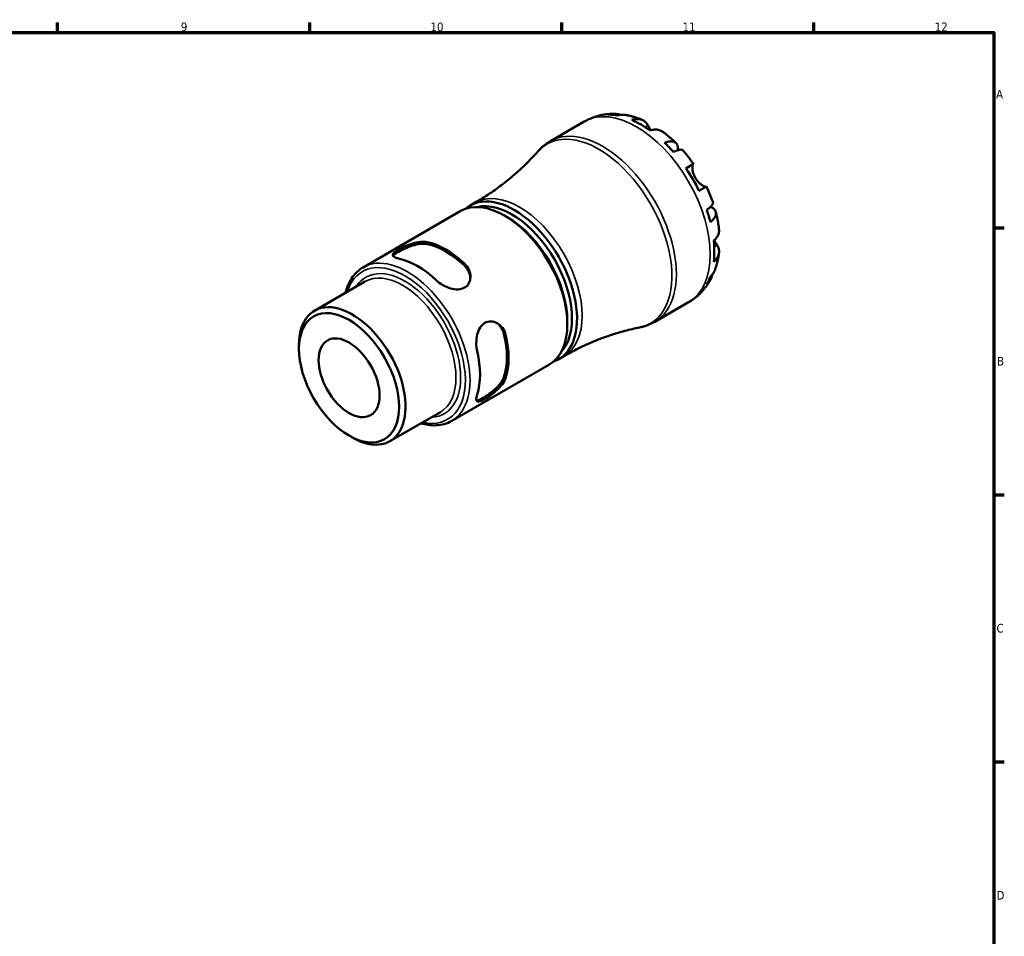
# Model space of a CAD drawing. Header units: millimetres. Extents: x -61 to 904, y -29 to 594.
# Tile 5 of 5: x 550 to 824, y 323 to 578. Entities that reach past the tile are written whole.
import ezdxf

# ---------------------------------------------------------------- set-up
doc = ezdxf.new("R2010")
doc.units = ezdxf.units.MM
for name, color, linetype, lineweight in [('Border (ANSI)', 7, 'Continuous', 70), ('Visible (ANSI)', 7, 'Continuous', 50), ('Visible Narrow (ANSI)', 7, 'Continuous', 35)]:
    doc.layers.add(name, color=color, linetype=linetype, lineweight=lineweight)
doc.styles.add('Note Text (ANSI)', font='tahoma.ttf')

# ---------------------------------------------------------------- blocks, each defined once
blk = doc.blocks.new('Borders Default Border')
at = {"layer": 'Border (ANSI)'}
for p, q in [((560.67, 574), (560.67, 576.8)), ((630.75, 574), (630.75, 576.8)), ((700.83, 574), (700.83, 576.8)), ((770.92, 574), (770.92, 576.8)), ((821, 519.75), (823.8, 519.75)), ((821, 445.5), (823.8, 445.5)), ((821, 371.25), (823.8, 371.25))]:
    blk.add_line(p, q, dxfattribs=at)
at = {"layer": 'Border (ANSI)', "flags": 128}
blk.add_lwpolyline([(20, 20), (20, 574), (821, 574), (821, 20), (20, 20)], dxfattribs=at)
at = {"layer": 'Border (ANSI)', "color": 5, "true_color": 0x0000ff, "char_height": 2.4, "attachment_point": 7, "style": 'Note Text (ANSI)'}
for s, insert in [('9', (594.92, 574.35)), ('10', (664.35, 574.35)), ('11', (734.43, 574.4)), ('12', (804.52, 574.4)), ('A', (821.58, 555.68)), ('B', (821.87, 481.43)), ('C', (821.71, 407.13)), ('D', (821.72, 332.93))]:
    blk.add_mtext(s, dxfattribs=dict(at, insert=insert))

msp = doc.modelspace()

# ---------------------------------------------------------------- linework, layer by layer
at = {"layer": 'Visible (ANSI)'}
for p, q in [((697.683, 543.828), (707.101, 549.266)), ((735.37, 536.257), (737.466, 537.467)), ((741.066, 531.232), (738.97, 530.022)), ((675.335, 525.902), (676.749, 526.719)), ((645.583, 508.725), (672.627, 524.339)), ((685.659, 522.71), (684.952, 523.118)), ((632.109, 496.68), (646.123, 504.77)), ((726.683, 493.599), (736.101, 499.036)), ((702.382, 493.744), (702.382, 492.928)), ((627.769, 486.06), (627.769, 487.087)), ((699.985, 483.207), (701.399, 484.024)), ((670.233, 466.03), (697.277, 481.644)), ((653.064, 460.384), (667.078, 468.475)), ((641.698, 461.936), (642.587, 461.422))]:
    msp.add_line(p, q, dxfattribs=at)
for centre, major_axis, start_param, end_param in [((722.874, 524.886), (-14.409, 24.957), 5.8254746, 5.9554978), ((722.874, 524.886), (-14.409, 24.957), 5.3725387, 5.6230356), ((722.874, 524.886), (-14.409, 24.957), 5.0400765, 5.1700997), ((722.874, 524.886), (-14.409, 24.957), 4.5871406, 4.8376374), ((687.66, 504.555), (12.325, -21.348), 6.1730962, 9.5348671), ((684.952, 502.991), (-12.325, 21.348), 3.1415927, 6.2831853), ((686.953, 504.147), (-11.825, 20.482), 3.3129601, 6.1118179), ((722.874, 524.886), (-14.409, 24.957), 4.2546783, 4.3847015), ((685.659, 503.4), (-11.825, 20.482), 3.9269908, 5.4977871), ((668.6, 493.551), (12.325, -21.348), 2.0529899, 2.6593991), ((668.6, 493.551), (12.005, -20.793), 2.0446397, 2.6677493), ((722.874, 524.886), (-14.409, 24.957), 3.8017424, 4.0522392), ((660.68, 488.978), (-12.325, 21.348), 5.1945826, 5.8009917), ((722.874, 524.886), (14.409, -24.957), 0.3276875, 0.4577107), ((642.587, 478.532), (10.477, -18.148), 5.4977871, 10.2101761), ((668.6, 493.551), (12.005, -20.793), 0.4738434, 1.0969529), ((668.6, 493.551), (12.325, -21.348), 0.4821936, 1.0886027), ((660.68, 488.978), (-12.325, 21.348), 3.6237863, 4.2301954)]:
    msp.add_ellipse(centre, major_axis=major_axis, ratio=0.5773503, start_param=start_param, end_param=end_param, dxfattribs=at)
for major_axis in [(-9.849, 17.059), (-6, 10.392)]:
    msp.add_ellipse((641.698, 478.019), major_axis=major_axis, ratio=0.5773503, dxfattribs=at)
for points, knots in [([(707.101, 549.266), (707.617, 549.563), (708.15, 549.832), (709.24, 550.305), (709.796, 550.51), (710.922, 550.856), (711.491, 550.997), (712.632, 551.216), (713.204, 551.294), (714.343, 551.393), (714.91, 551.413), (715.472, 551.407)], [5.49778714, 5.49778714, 5.49778714, 5.49778714, 5.56366084, 5.56366084, 5.62953454, 5.62953454, 5.69540824, 5.69540824, 5.76128194, 5.76128194, 5.82715563, 5.82715563, 5.82715563, 5.82715563]), ([(713.869, 551.192), (714.319, 551.32), (714.782, 551.389), (715.648, 551.42), (716.131, 551.382), (716.795, 551.241), (716.981, 551.191), (717.163, 551.134)], [0.17074605, 0.17074605, 0.17074605, 0.17074605, 0.33284003, 0.33284003, 0.49949435, 0.49949435, 0.56475828, 0.56475828, 0.56475828, 0.56475828]), ([(718.607, 551.104), (718.256, 551.167), (717.899, 551.187), (717.174, 551.152), (716.744, 551.08), (716.315, 550.95)], [4.87755845, 4.87755845, 4.87755845, 4.87755845, 5.01708759, 5.01708759, 5.17918157, 5.17918157, 5.17918157, 5.17918157]), ([(718.607, 551.104), (718.927, 551.046), (719.245, 550.981), (719.873, 550.836), (720.185, 550.756), (720.803, 550.583), (721.108, 550.49), (721.715, 550.292), (722.015, 550.186), (722.61, 549.963), (722.904, 549.846), (723.196, 549.723)], [5.95232799, 5.95232799, 5.95232799, 5.95232799, 5.99158713, 5.99158713, 6.03084627, 6.03084627, 6.07010542, 6.07010542, 6.10936456, 6.10936456, 6.1486237, 6.1486237, 6.1486237, 6.1486237]), ([(720.328, 549.701), (720.734, 549.839), (721.131, 549.923), (721.845, 549.992), (722.226, 549.981), (722.938, 549.84), (723.268, 549.711), (723.824, 549.386), (724.101, 549.16), (724.515, 548.679), (724.671, 548.448), (724.8, 548.206)], [0.17075309, 0.17075309, 0.17075309, 0.17075309, 0.33215152, 0.33215152, 0.49888818, 0.49888818, 0.66562485, 0.66562485, 0.83351137, 0.83351137, 0.95687373, 0.95687373, 0.95687373, 0.95687373]), ([(724.8, 548.206), (724.801, 548.204), (724.802, 548.202), (724.867, 548.081), (724.937, 547.952), (725.08, 547.692), (725.152, 547.563), (725.324, 547.262), (725.425, 547.089), (725.552, 546.878), (725.571, 546.848), (725.59, 546.817)], [-0.58332629, -0.58332629, -0.58332629, -0.58332629, -0.58206847, -0.58206847, -0.51861604, -0.51861604, -0.4628074, -0.4628074, -0.39473272, -0.39473272, -0.38308324, -0.38308324, -0.38308324, -0.38308324]), ([(728.91, 546.429), (728.82, 546.496), (728.728, 546.556), (728.359, 546.771), (728.029, 546.9), (727.318, 547.041), (726.936, 547.053), (726.222, 546.984), (725.826, 546.9), (725.419, 546.762)], [4.66387525, 4.66387525, 4.66387525, 4.66387525, 4.71913293, 4.71913293, 4.88586959, 4.88586959, 5.05260626, 5.05260626, 5.21400469, 5.21400469, 5.21400469, 5.21400469]), ([(728.91, 546.429), (729.168, 546.239), (729.424, 546.044), (729.929, 545.647), (730.179, 545.444), (730.675, 545.031), (730.92, 544.821), (731.405, 544.393), (731.645, 544.175), (732.12, 543.733), (732.355, 543.508), (732.587, 543.28)], [0.13908293, 0.13908293, 0.13908293, 0.13908293, 0.17871332, 0.17871332, 0.21834372, 0.21834372, 0.25797411, 0.25797411, 0.2976045, 0.2976045, 0.3372349, 0.3372349, 0.3372349, 0.3372349]), ([(694.219, 540.979), (694.416, 541.203), (694.621, 541.422), (695.044, 541.846), (695.262, 542.051), (695.713, 542.448), (695.945, 542.64), (696.421, 543.007), (696.666, 543.183), (697.166, 543.518), (697.422, 543.678), (697.683, 543.828)], [5.30496266, 5.30496266, 5.30496266, 5.30496266, 5.34352756, 5.34352756, 5.38209245, 5.38209245, 5.42065735, 5.42065735, 5.45922225, 5.45922225, 5.49778714, 5.49778714, 5.49778714, 5.49778714]), ([(729.432, 543.377), (729.82, 543.531), (730.187, 543.639), (730.828, 543.763), (731.159, 543.789), (731.752, 543.736), (732.013, 543.658), (732.429, 543.437), (732.623, 543.273), (732.92, 542.853), (733.024, 542.596), (733.143, 542.06), (733.168, 541.731), (733.145, 541.349), (733.144, 541.33), (733.142, 541.311)], [0.1707461, 0.1707461, 0.1707461, 0.1707461, 0.33284, 0.33284, 0.4994944, 0.4994944, 0.6661487, 0.6661487, 0.8332087, 0.8332087, 1.0002688, 1.0002688, 1.1679728, 1.1679728, 1.1768208, 1.1768208, 1.1768208, 1.1768208]), ([(694.219, 540.979), (693.317, 539.953), (692.357, 538.925), (690.321, 536.884), (689.247, 535.872), (686.992, 533.885), (685.812, 532.911), (683.36, 531.021), (682.087, 530.105), (679.469, 528.35), (678.122, 527.512), (676.749, 526.719)], [5.30496266, 5.30496266, 5.30496266, 5.30496266, 5.34352756, 5.34352756, 5.38209245, 5.38209245, 5.42065735, 5.42065735, 5.45922225, 5.45922225, 5.49778714, 5.49778714, 5.49778714, 5.49778714]), ([(734.466, 541.297), (734.406, 541.364), (734.321, 541.411), (734.084, 541.471), (733.894, 541.475), (733.424, 541.398), (733.144, 541.318), (732.579, 541.114), (732.244, 540.972), (731.878, 540.795)], [4.56101224, 4.56101224, 4.56101224, 4.56101224, 4.68377895, 4.68377895, 4.85043327, 4.85043327, 5.01708759, 5.01708759, 5.17918157, 5.17918157, 5.17918157, 5.17918157]), ([(734.467, 541.297), (734.68, 541.055), (734.891, 540.811), (735.308, 540.316), (735.513, 540.066), (735.919, 539.56), (736.119, 539.304), (736.514, 538.788), (736.708, 538.527), (737.091, 538.001), (737.28, 537.735), (737.466, 537.467)], [0.44763845, 0.44763845, 0.44763845, 0.44763845, 0.48655723, 0.48655723, 0.52547601, 0.52547601, 0.56439479, 0.56439479, 0.60331357, 0.60331357, 0.64223236, 0.64223236, 0.64223236, 0.64223236]), ([(737.346, 537.398), (737.325, 537.386), (737.305, 537.367), (737.252, 537.293), (737.222, 537.222), (737.173, 537.03), (737.155, 536.907), (737.132, 536.555), (737.137, 536.309), (737.204, 535.678), (737.28, 535.284), (737.54, 534.447), (737.727, 534.011), (737.965, 533.599)], [-0.58004807, -0.58004807, -0.58004807, -0.58004807, -0.5384523, -0.5384523, -0.46383793, -0.46383793, -0.3862639, -0.3862639, -0.27840269, -0.27840269, -0.14277912, -0.14277912, 0, 0, 0, 0]), ([(737.965, 533.599), (738.094, 533.374), (738.238, 533.158), (738.556, 532.738), (738.731, 532.535), (739.165, 532.092), (739.424, 531.871), (739.903, 531.522), (740.119, 531.393), (740.436, 531.238), (740.55, 531.194), (740.739, 531.142), (740.815, 531.134), (740.901, 531.144), (740.926, 531.151), (740.946, 531.162)], [0, 0, 0, 0, 0.07774953, 0.07774953, 0.16081914, 0.16081914, 0.27783798, 0.27783798, 0.3882896, 0.3882896, 0.46542959, 0.46542959, 0.54035429, 0.54035429, 0.57953204, 0.57953204, 0.57953204, 0.57953204]), ([(741.066, 531.232), (741.205, 530.937), (741.341, 530.641), (741.605, 530.046), (741.733, 529.747), (741.983, 529.147), (742.104, 528.846), (742.34, 528.242), (742.454, 527.939), (742.674, 527.331), (742.78, 527.026), (742.883, 526.72)], [0.92856397, 0.92856397, 0.92856397, 0.92856397, 0.96748275, 0.96748275, 1.00640153, 1.00640153, 1.04532032, 1.04532032, 1.0842391, 1.0842391, 1.12315788, 1.12315788, 1.12315788, 1.12315788]), ([(741.154, 524.729), (741.49, 524.958), (741.78, 525.177), (742.24, 525.564), (742.449, 525.766), (742.75, 526.135), (742.843, 526.301), (742.909, 526.537), (742.911, 526.633), (742.882, 526.72)], [0.17074605, 0.17074605, 0.17074605, 0.17074605, 0.33284003, 0.33284003, 0.49949435, 0.49949435, 0.66614868, 0.66614868, 0.78891538, 0.78891538, 0.78891538, 0.78891538]), ([(742.232, 525.566), (742.25, 525.558), (742.267, 525.549), (742.61, 525.378), (742.882, 525.192), (743.286, 524.821), (743.457, 524.603), (743.672, 524.135), (743.717, 523.886), (743.7, 523.415), (743.637, 523.149), (743.387, 522.61), (743.199, 522.336), (742.771, 521.842), (742.494, 521.578), (742.167, 521.32)], [4.1731069, 4.1731069, 4.1731069, 4.1731069, 4.1819549, 4.1819549, 4.3496588, 4.3496588, 4.5167189, 4.5167189, 4.6837789, 4.6837789, 4.8504333, 4.8504333, 5.0170876, 5.0170876, 5.1791816, 5.1791816, 5.1791816, 5.1791816]), ([(743.66, 524.1), (743.742, 523.785), (743.819, 523.469), (743.965, 522.837), (744.033, 522.52), (744.161, 521.886), (744.221, 521.569), (744.331, 520.933), (744.381, 520.615), (744.472, 519.979), (744.513, 519.66), (744.549, 519.342)], [1.23356143, 1.23356143, 1.23356143, 1.23356143, 1.27319182, 1.27319182, 1.31282222, 1.31282222, 1.35245261, 1.35245261, 1.392083, 1.392083, 1.4317134, 1.4317134, 1.4317134, 1.4317134]), ([(743.092, 516.152), (743.414, 516.435), (743.685, 516.737), (744.103, 517.32), (744.283, 517.656), (744.517, 518.343), (744.57, 518.694), (744.568, 519.121), (744.562, 519.23), (744.549, 519.342)], [0.17075309, 0.17075309, 0.17075309, 0.17075309, 0.33215152, 0.33215152, 0.49888818, 0.49888818, 0.66562485, 0.66562485, 0.72088253, 0.72088253, 0.72088253, 0.72088253]), ([(655.476, 511.191), (654.959, 511.303), (654.524, 511.448), (653.957, 511.782), (653.824, 511.972), (653.848, 512.362), (653.986, 512.587), (654.549, 513.098), (654.975, 513.386), (655.977, 513.965), (656.604, 514.284), (657.953, 514.877), (658.675, 515.149), (660.06, 515.572), (660.821, 515.745), (662.231, 515.898), (662.879, 515.875), (663.395, 515.764)], [0.8539587, 0.8539587, 0.8539587, 0.8539587, 1.0835398, 1.0835398, 1.3131209, 1.3131209, 1.5256597, 1.5256597, 1.7381985, 1.7381985, 1.9507373, 1.9507373, 2.1632761, 2.1632761, 2.3928572, 2.3928572, 2.6224383, 2.6224383, 2.6224383, 2.6224383]), ([(653.94, 511.865), (654.011, 511.978), (654.12, 512.101), (654.549, 512.483), (654.975, 512.769), (655.977, 513.348), (656.604, 513.669), (657.951, 514.271), (658.671, 514.55), (660.055, 514.987), (660.817, 515.169), (662.228, 515.337), (662.878, 515.322), (663.395, 515.216)], [1.4165349, 1.4165349, 1.4165349, 1.4165349, 1.5287267, 1.5287267, 1.7414127, 1.7414127, 1.9540987, 1.9540987, 2.1667847, 2.1667847, 2.3975363, 2.3975363, 2.6282879, 2.6282879, 2.6282879, 2.6282879]), ([(744.033, 514.893), (744.178, 514.661), (744.301, 514.411), (744.51, 513.812), (744.567, 513.459), (744.57, 512.815), (744.517, 512.464), (744.283, 511.778), (744.103, 511.442), (743.685, 510.858), (743.414, 510.556), (743.092, 510.273)], [4.42788405, 4.42788405, 4.42788405, 4.42788405, 4.5512464, 4.5512464, 4.71913293, 4.71913293, 4.88586959, 4.88586959, 5.05260626, 5.05260626, 5.21400469, 5.21400469, 5.21400469, 5.21400469]), ([(743.224, 516.272), (743.269, 516.19), (743.314, 516.11), (743.465, 515.841), (743.569, 515.662), (743.769, 515.324), (743.864, 515.167), (743.98, 514.979), (744.007, 514.935), (744.033, 514.893)], [-2.11675523, -2.11675523, -2.11675523, -2.11675523, -2.08674766, -2.08674766, -2.01440674, -2.01440674, -1.93994266, -1.93994266, -1.91637503, -1.91637503, -1.91637503, -1.91637503]), ([(744.545, 512.746), (744.505, 512.432), (744.46, 512.118), (744.355, 511.492), (744.297, 511.179), (744.165, 510.555), (744.093, 510.243), (743.934, 509.622), (743.847, 509.312), (743.658, 508.695), (743.556, 508.388), (743.446, 508.082)], [1.70535794, 1.70535794, 1.70535794, 1.70535794, 1.74461708, 1.74461708, 1.78387622, 1.78387622, 1.82313536, 1.82313536, 1.8623945, 1.8623945, 1.90165364, 1.90165364, 1.90165364, 1.90165364]), ([(673.804, 509.754), (674.321, 509.27), (674.756, 508.666), (675.323, 507.373), (675.456, 506.684), (675.432, 505.474), (675.294, 504.866), (674.731, 503.819), (674.305, 503.383), (673.804, 503.094), (673.303, 502.805), (672.676, 502.632), (671.327, 502.575), (670.605, 502.687), (669.22, 503.083), (668.458, 503.41), (667.049, 504.217), (666.401, 504.697), (665.884, 505.182)], [-0.8842398, -0.8842398, -0.8842398, -0.8842398, -0.6546587, -0.6546587, -0.4250776, -0.4250776, -0.2125388, -0.2125388, 0, 0, 0, 0.2125388, 0.2125388, 0.4250776, 0.4250776, 0.6546587, 0.6546587, 0.8842398, 0.8842398, 0.8842398, 0.8842398]), ([(673.804, 509.206), (674.322, 508.715), (674.757, 508.103), (675.268, 506.924), (675.397, 506.372), (675.434, 505.847)], [-0.88687521, -0.88687521, -0.88687521, -0.88687521, -0.65612358, -0.65612358, -0.47146591, -0.47146591, -0.47146591, -0.47146591]), ([(640.725, 501.654), (641.135, 503.331), (641.792, 504.828), (643.477, 507.173), (644.457, 508.075), (645.583, 508.725)], [4.95502711, 4.95502711, 4.95502711, 4.95502711, 5.24269302, 5.24269302, 5.49778714, 5.49778714, 5.49778714, 5.49778714]), ([(742.75, 506.816), (742.709, 506.629), (742.659, 506.444), (742.449, 505.798), (742.24, 505.361), (741.78, 504.626), (741.49, 504.26), (741.154, 503.934)], [4.78516935, 4.78516935, 4.78516935, 4.78516935, 4.85043327, 4.85043327, 5.01708759, 5.01708759, 5.17918157, 5.17918157, 5.17918157, 5.17918157]), ([(742.167, 506.174), (742.494, 506.48), (742.771, 506.817), (743.164, 507.427), (743.325, 507.746), (743.446, 508.082)], [0.17074605, 0.17074605, 0.17074605, 0.17074605, 0.33284003, 0.33284003, 0.47236918, 0.47236918, 0.47236918, 0.47236918]), ([(742.141, 505.214), (741.865, 504.725), (741.564, 504.244), (740.909, 503.307), (740.555, 502.851), (739.795, 501.972), (739.389, 501.55), (738.526, 500.748), (738.071, 500.368), (737.116, 499.661), (736.617, 499.334), (736.101, 499.036)], [2.026826, 2.026826, 2.026826, 2.026826, 2.0926997, 2.0926997, 2.1585734, 2.1585734, 2.22444709, 2.22444709, 2.29032079, 2.29032079, 2.35619449, 2.35619449, 2.35619449, 2.35619449]), ([(677.315, 485.383), (677.154, 486.073), (677.062, 486.875), (677.067, 488.499), (677.165, 489.321), (677.515, 490.719), (677.779, 491.4), (678.503, 492.54), (678.966, 492.997), (679.968, 493.575), (680.558, 493.726), (681.746, 493.69), (682.342, 493.506), (683.401, 492.921), (683.932, 492.462), (684.768, 491.324), (685.073, 490.645), (685.235, 489.956)], [0.8539587, 0.8539587, 0.8539587, 0.8539587, 1.0835398, 1.0835398, 1.3131209, 1.3131209, 1.5256597, 1.5256597, 1.7381985, 1.7381985, 1.9507373, 1.9507373, 2.1632761, 2.1632761, 2.3928572, 2.3928572, 2.6224383, 2.6224383, 2.6224383, 2.6224383]), ([(682.666, 493.321), (683.102, 493.027), (683.515, 492.638), (684.282, 491.607), (684.593, 490.924), (684.76, 490.23)], [2.21287861, 2.21287861, 2.21287861, 2.21287861, 2.39753629, 2.39753629, 2.62828791, 2.62828791, 2.62828791, 2.62828791]), ([(726.683, 493.599), (726.422, 493.448), (726.156, 493.306), (725.616, 493.04), (725.341, 492.917), (724.785, 492.688), (724.503, 492.582), (723.934, 492.391), (723.647, 492.304), (723.068, 492.15), (722.776, 492.082), (722.483, 492.023)], [2.35619449, 2.35619449, 2.35619449, 2.35619449, 2.39475939, 2.39475939, 2.43332428, 2.43332428, 2.47188918, 2.47188918, 2.51045408, 2.51045408, 2.54901897, 2.54901897, 2.54901897, 2.54901897]), ([(701.399, 484.024), (702.772, 484.817), (704.172, 485.563), (707.001, 486.954), (708.43, 487.598), (711.293, 488.776), (712.727, 489.311), (715.575, 490.271), (716.989, 490.695), (719.773, 491.438), (721.144, 491.755), (722.483, 492.023)], [2.35619449, 2.35619449, 2.35619449, 2.35619449, 2.39475939, 2.39475939, 2.43332428, 2.43332428, 2.47188918, 2.47188918, 2.51045408, 2.51045408, 2.54901897, 2.54901897, 2.54901897, 2.54901897]), ([(685.235, 477.937), (685.073, 477.434), (684.768, 476.861), (683.932, 475.717), (683.401, 475.144), (682.342, 474.156), (681.746, 473.667), (680.558, 472.795), (679.968, 472.412), (679.467, 472.122), (678.966, 471.833), (678.503, 471.609), (677.779, 471.377), (677.515, 471.369), (677.165, 471.544), (677.067, 471.754), (677.062, 472.412), (677.154, 472.861), (677.315, 473.364)], [-0.8842398, -0.8842398, -0.8842398, -0.8842398, -0.6546587, -0.6546587, -0.4250776, -0.4250776, -0.2125388, -0.2125388, 0, 0, 0, 0.2125388, 0.2125388, 0.4250776, 0.4250776, 0.6546587, 0.6546587, 0.8842398, 0.8842398, 0.8842398, 0.8842398]), ([(684.76, 478.211), (684.593, 477.709), (684.282, 477.14), (683.43, 476.002), (682.892, 475.433), (681.821, 474.453), (681.22, 473.968), (680.026, 473.103), (679.433, 472.721), (678.932, 472.431), (678.431, 472.142), (677.97, 471.916), (677.425, 471.735), (677.264, 471.703), (677.131, 471.698)], [-0.8868752, -0.8868752, -0.8868752, -0.8868752, -0.6561236, -0.6561236, -0.425372, -0.425372, -0.212686, -0.212686, 0, 0, 0, 0.212686, 0.212686, 0.3248778, 0.3248778, 0.3248778, 0.3248778]), ([(670.233, 466.03), (668.917, 465.27), (667.404, 464.857), (664.475, 464.756), (663.09, 464.948), (661.68, 465.359)], [2.35619449, 2.35619449, 2.35619449, 2.35619449, 2.65427372, 2.65427372, 2.89895452, 2.89895452, 2.89895452, 2.89895452])]:
    msp.add_open_spline(points, degree=3, knots=knots, dxfattribs=at)
at = {"layer": 'Visible Narrow (ANSI)'}
for p, q in [((724.8, 548.206), (723.987, 547.737)), ((663.395, 515.216), (663.395, 515.764)), ((744.033, 514.893), (743.221, 514.424)), ((673.804, 509.754), (673.804, 509.206)), ((684.76, 490.23), (685.235, 489.956)), ((685.235, 477.937), (684.76, 478.211))]:
    msp.add_line(p, q, dxfattribs=at)
for centre, major_axis, start_param, end_param in [((721.601, 524.151), (-14.5, 25.115), 3.1415927, 6.2831853), ((712.183, 518.713), (14.5, -25.115), 0, 3.1415927), ((711.11, 518.094), (-14.399, 24.94), 2.9487682, 6.4760098), ((689.074, 505.371), (-12.325, 21.348), 3.1415927, 6.2831853), ((657.908, 487.378), (12.325, -21.348), 0, 3.1415927), ((657.254, 487), (-11.862, 20.546), 2.6535354, 6.7712425), ((657.254, 487), (10.94, -18.949), 5.9913726, 9.7165907), ((656.6, 486.623), (-10.477, 18.148), 3.1415927, 6.2831853)]:
    msp.add_ellipse(centre, major_axis=major_axis, ratio=0.5773503, start_param=start_param, end_param=end_param, dxfattribs=at)

# ---------------------------------------------------------------- block references
msp.add_blockref('Borders Default Border', (0, 0))

doc.saveas('drawing.dxf')
